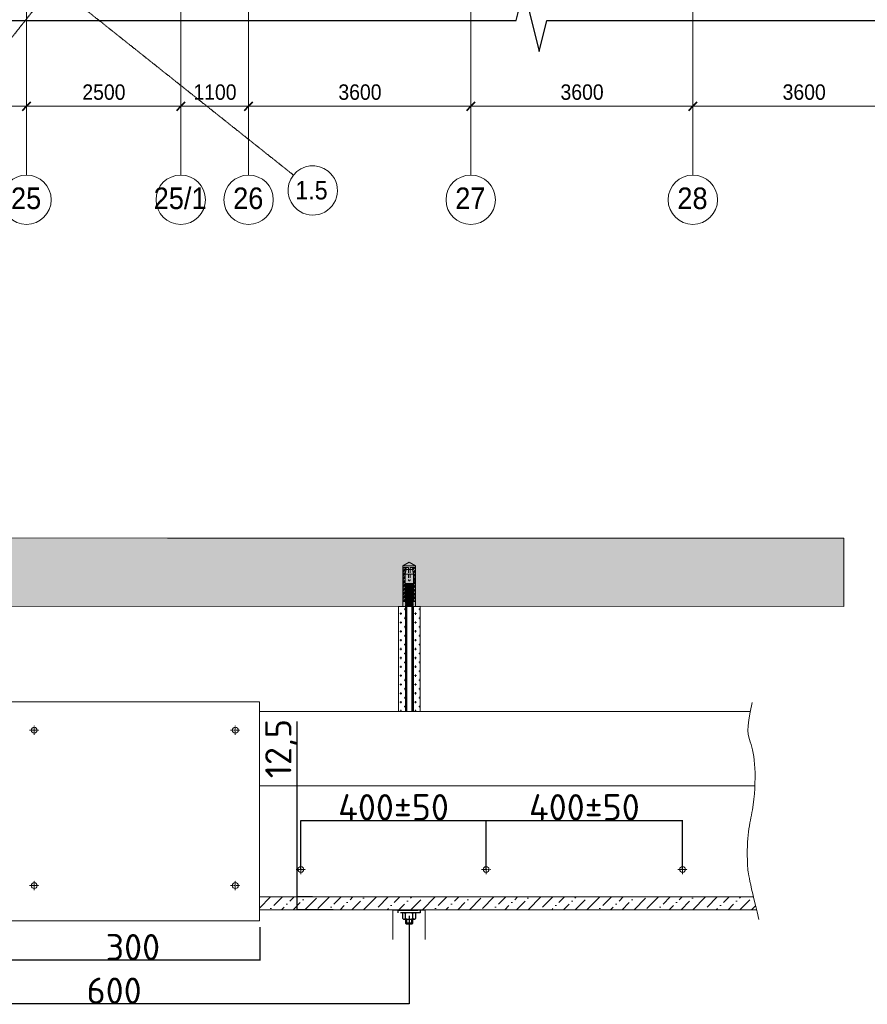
# Model space of a CAD drawing. Header units: millimetres. Extents: x 2030 to 93988, y -10431 to 40770.
# Tile 29 of 54: x 54694 to 68432, y -8240 to 7713. Entities that reach past the tile are written whole.
import ezdxf

# ---------------------------------------------------------------- set-up
doc = ezdxf.new("R2010")
doc.units = ezdxf.units.MM
for name, pattern in [('ADSK_Линия сетки', [25, 20, -2.5, 0, -2.5]), ('CENTER', [50.8, 31.75, -6.35, 6.35, -6.35]), ('HIDDEN2', [4.7625, 3.175, -1.5875]), ('Линия сетки', [25, 20, -2.5, 0, -2.5])]:
    doc.linetypes.add(name, pattern=pattern)
for name, color, linetype, lineweight in [('01_Техстронг Плита', 32, 'Continuous', 9), ('Оси', 7, 'Continuous', 9), ('Размеры', 7, 'Continuous', 9), ('Размеры-100', 7, 'Continuous', 9), ('Расходные материалы', 252, 'Continuous', 9)]:
    doc.layers.add(name, color=color, linetype=linetype, lineweight=lineweight)
for name, color, linetype, lineweight, true_color in [('Анкеры и саморезы', 7, 'Continuous', 9, 0x000000), ('Размеры и выноски', 7, 'Continuous', 9, 0x000000), ('Строительные конструкции', 7, 'Continuous', 9, 0x000000), ('Шпильки', 7, 'Continuous', 9, 0x000000)]:
    doc.layers.add(name, color=color, linetype=linetype, lineweight=lineweight, true_color=true_color)
doc.styles.add('Arial', font='arial.ttf', dxfattribs={"width": 0.9, "height": 250})
doc.styles.add('Arial_1', font='arial.ttf', dxfattribs={"width": 0.9, "height": 350})
doc.styles.add('Arial_2', font='arial.ttf', dxfattribs={"width": 0.9, "height": 300})
doc.styles.add('ISOCPEUR', font='isocpeur.ttf')
doc.dimstyles.new('ISO-25', dxfattribs={"dimtxt": 2.5, "dimasz": 2.5, "dimexe": 1.25, "dimexo": 0.625, "dimtad": 1, "dimtxsty": 'Standard', "dimcen": 2.5, "dimadec": 0, "dimazin": 0, "dimtfac": 1, "dimtmove": 0, "dimatfit": 3, "dimfxl": 1, "dimarcsym": 0})
doc.dimstyles.new('Основной_2_5_мм', dxfattribs={"dimscale": 304.8, "dimtxt": 255.06485, "dimasz": 0.463911, "dimexe": 0.492126, "dimexo": 0.492126, "dimgap": 0.098425, "dimtad": 1, "dimdec": 0, "dimdsep": 46, "dimtxsty": 'Arial', "dimblk1": 'OBLIQUE', "dimblk2": 'OBLIQUE', "dimsah": 1, "dimcen": 0.09, "dimdle": 0.492126, "dimazin": 2, "dimtfac": 1, "dimtdec": 4, "dimtix": 1, "dimtmove": 0, "dimatfit": 3, "dimfxl": 1, "dimtvp": 1, "dimtolj": 1, "dimtzin": 0, "dimlwd": 20, "dimlwe": 20, "dimarcsym": 2})

# ---------------------------------------------------------------- blocks, each defined once
blk = doc.blocks.new('Ось сетки - Круг_Ø8 мм-6577-МКСС_LB01_-7_650__Кабельные конструкции под К4')
at = {"layer": 'Оси', "lineweight": 20}
for start, end in [(360, 180), (180, 360)]:
    blk.add_arc((0, 0), 4, start, end, dxfattribs=at)
blk = doc.blocks.new('Ось сетки - Диаметр 8 мм-612790-МКСС_LB01_-7_650__Кабельные конструкции под К4')
at = {"layer": 'Оси', "lineweight": 20}
for start, end in [(360, 180), (180, 360)]:
    blk.add_arc((0, 0), 4, start, end, dxfattribs=at)
blk = doc.blocks.new('DIMBLOCK37-МКСС_LB01_-7_650__Кабельные конструкции под К4')
at = {"layer": 'Размеры-100', "lineweight": 20, "transparency": 16777216}
for p, q in [((51204, 6310), (51204, 6460)), ((54804, 6310), (54804, 6460)), ((51204, 6310), (54804, 6310)), ((51204, 6310), (51204, 6260)), ((54804, 6310), (54804, 6260))]:
    blk.add_line(p, q, dxfattribs=at)
at = {"layer": 'Размеры-100', "lineweight": 40, "transparency": 16777216}
for p, q in [((51204, 6310), (51133, 6239)), ((51204, 6310), (51275, 6381)), ((54804, 6310), (54733, 6239)), ((54804, 6310), (54875, 6381))]:
    blk.add_line(p, q, dxfattribs=at)
at = {"layer": 'Размеры-100', "color": 0, "lineweight": 20, "transparency": 16777216, "insert": (52659, 6665), "char_height": 250, "width": 828.76, "attachment_point": 1, "line_spacing_factor": 0.941778, "style": 'Arial'}
blk.add_mtext('3600', dxfattribs=at)
blk = doc.blocks.new('_Oblique')
at = {"color": 0, "linetype": 'ByBlock', "lineweight": -2}
blk.add_line((-0.5, -0.5), (0.5, 0.5), dxfattribs=at)
blk = doc.blocks.new('DIMBLOCK38-МКСС_LB01_-7_650__Кабельные конструкции под К4')
at = {"layer": 'Размеры-100', "lineweight": 20, "transparency": 16777216}
for p, q in [((54804, 6310), (54804, 6460)), ((57304, 6310), (57304, 6460)), ((54804, 6310), (57304, 6310)), ((54804, 6310), (54804, 6260)), ((57304, 6310), (57304, 6260))]:
    blk.add_line(p, q, dxfattribs=at)
at = {"layer": 'Размеры-100', "lineweight": 40, "transparency": 16777216}
for p, q in [((54804, 6310), (54733, 6239)), ((54804, 6310), (54875, 6381)), ((57304, 6310), (57233, 6239)), ((57304, 6310), (57375, 6381))]:
    blk.add_line(p, q, dxfattribs=at)
at = {"layer": 'Размеры-100', "color": 0, "lineweight": 20, "transparency": 16777216, "insert": (55709, 6665), "char_height": 250, "width": 828.76, "attachment_point": 1, "line_spacing_factor": 0.941778, "style": 'Arial'}
blk.add_mtext('2500', dxfattribs=at)
blk = doc.blocks.new('DIMBLOCK39-МКСС_LB01_-7_650__Кабельные конструкции под К4')
at = {"layer": 'Размеры-100', "lineweight": 20, "transparency": 16777216}
for p, q in [((57304, 6310), (57304, 6460)), ((58404, 6310), (58404, 6460)), ((57304, 6310), (58404, 6310)), ((57304, 6310), (57304, 6260)), ((58404, 6310), (58404, 6260))]:
    blk.add_line(p, q, dxfattribs=at)
at = {"layer": 'Размеры-100', "lineweight": 40, "transparency": 16777216}
for p, q in [((57304, 6310), (57233, 6239)), ((57304, 6310), (57375, 6381)), ((58404, 6310), (58333, 6239)), ((58404, 6310), (58475, 6381))]:
    blk.add_line(p, q, dxfattribs=at)
at = {"layer": 'Размеры-100', "color": 0, "lineweight": 20, "transparency": 16777216, "insert": (57509, 6665), "char_height": 250, "width": 828.76, "attachment_point": 1, "line_spacing_factor": 0.941778, "style": 'Arial'}
blk.add_mtext('1100', dxfattribs=at)
blk = doc.blocks.new('DIMBLOCK40-МКСС_LB01_-7_650__Кабельные конструкции под К4')
at = {"layer": 'Размеры-100', "lineweight": 20, "transparency": 16777216}
for p, q in [((58404, 6310), (58404, 6460)), ((62004, 6310), (62004, 6460)), ((58404, 6310), (62004, 6310)), ((58404, 6310), (58404, 6260)), ((62004, 6310), (62004, 6260))]:
    blk.add_line(p, q, dxfattribs=at)
at = {"layer": 'Размеры-100', "lineweight": 40, "transparency": 16777216}
for p, q in [((58404, 6310), (58333, 6239)), ((58404, 6310), (58475, 6381)), ((62004, 6310), (61933, 6239)), ((62004, 6310), (62075, 6381))]:
    blk.add_line(p, q, dxfattribs=at)
at = {"layer": 'Размеры-100', "color": 0, "lineweight": 20, "transparency": 16777216, "insert": (59859, 6665), "char_height": 250, "width": 828.76, "attachment_point": 1, "line_spacing_factor": 0.941778, "style": 'Arial'}
blk.add_mtext('3600', dxfattribs=at)
blk = doc.blocks.new('DIMBLOCK41-МКСС_LB01_-7_650__Кабельные конструкции под К4')
at = {"layer": 'Размеры-100', "lineweight": 20, "transparency": 16777216}
for p, q in [((62004, 6310), (62004, 6460)), ((65604, 6310), (65604, 6460)), ((62004, 6310), (65604, 6310)), ((62004, 6310), (62004, 6260)), ((65604, 6310), (65604, 6260))]:
    blk.add_line(p, q, dxfattribs=at)
at = {"layer": 'Размеры-100', "lineweight": 40, "transparency": 16777216}
for p, q in [((62004, 6310), (61933, 6239)), ((62004, 6310), (62075, 6381)), ((65604, 6310), (65533, 6239)), ((65604, 6310), (65675, 6381))]:
    blk.add_line(p, q, dxfattribs=at)
at = {"layer": 'Размеры-100', "color": 0, "lineweight": 20, "transparency": 16777216, "insert": (63459, 6665), "char_height": 250, "width": 828.76, "attachment_point": 1, "line_spacing_factor": 0.941778, "style": 'Arial'}
blk.add_mtext('3600', dxfattribs=at)
blk = doc.blocks.new('DIMBLOCK42-МКСС_LB01_-7_650__Кабельные конструкции под К4')
at = {"layer": 'Размеры-100', "lineweight": 20, "transparency": 16777216}
for p, q in [((65604, 6310), (65604, 6460)), ((69204, 6310), (69204, 6460)), ((65604, 6310), (69204, 6310)), ((65604, 6310), (65604, 6260)), ((69204, 6310), (69204, 6260))]:
    blk.add_line(p, q, dxfattribs=at)
at = {"layer": 'Размеры-100', "lineweight": 40, "transparency": 16777216}
for p, q in [((65604, 6310), (65533, 6239)), ((65604, 6310), (65675, 6381)), ((69204, 6310), (69133, 6239)), ((69204, 6310), (69275, 6381))]:
    blk.add_line(p, q, dxfattribs=at)
at = {"layer": 'Размеры-100', "color": 0, "lineweight": 20, "transparency": 16777216, "insert": (67059, 6665), "char_height": 250, "width": 828.76, "attachment_point": 1, "line_spacing_factor": 0.941778, "style": 'Arial'}
blk.add_mtext('3600', dxfattribs=at)
blk = doc.blocks.new('*U339')
at = {"color": 0, "linetype": 'ByBlock', "lineweight": -2, "ltscale": 0.5}
blk.add_lwpolyline([(-2.5, 0), (281.78, 0), (283.03, 5), (285.53, -5), (286.78, 0), (571.06, 0)], dxfattribs=at)
blk = doc.blocks.new('*D412')
at = {"layer": 'Defpoints', "color": 0, "transparency": 16777216}
for p in [(54470, -6886), (58585, -6991), (54470, -7527)]:
    blk.add_point(p, dxfattribs=at)
at = {"layer": 'Размеры и выноски', "color": 0, "lineweight": -2, "transparency": 16777216}
for p, q in [((54470, -6886), (54470, -7528)), ((58585, -6992), (58585, -7528)), ((58585, -7527), (54470, -7527))]:
    blk.add_line(p, q, dxfattribs=at)
at = {"layer": 'Размеры и выноски', "color": 0, "lineweight": -2, "transparency": 16777216, "xscale": 2.5, "yscale": 2.5, "zscale": 2.5, "rotation": 180}
blk.add_blockref('_Oblique', (54470, -7527), dxfattribs=at)
at = {"layer": 'Размеры и выноски', "color": 0, "lineweight": -2, "transparency": 16777216, "xscale": 2.5, "yscale": 2.5, "zscale": 2.5}
blk.add_blockref('_Oblique', (58585, -7527), dxfattribs=at)
at = {"layer": 'Размеры и выноски', "color": 0, "transparency": 16777216, "insert": (56528, -7314), "char_height": 250, "attachment_point": 5, "style": 'ISOCPEUR'}
blk.add_mtext('{\\H1.70293x;300}', dxfattribs=at)
blk = doc.blocks.new('*D407')
at = {"layer": 'Defpoints', "color": 0, "transparency": 16777216}
for p in [(59191, -6501), (59438, -6501), (59775, -6707)]:
    blk.add_point(p, dxfattribs=at)
at = {"layer": 'Размеры и выноски', "color": 0, "lineweight": -2, "transparency": 16777216}
for p, q in [((59191, -6501), (59191, -3660)), ((59438, -6501), (59189, -6501)), ((59191, -6707), (59191, -6501)), ((59775, -6707), (59189, -6707)), ((59191, -6707), (59191, -6710))]:
    blk.add_line(p, q, dxfattribs=at)
at = {"layer": 'Размеры и выноски', "color": 0, "lineweight": -2, "transparency": 16777216, "xscale": 2.5, "yscale": 2.5, "zscale": 2.5}
for p, rotation in [((59191, -6501), 270), ((59191, -6707), 90)]:
    blk.add_blockref('_Oblique', p, dxfattribs=dict(at, rotation=rotation))
at = {"layer": 'Размеры и выноски', "color": 0, "transparency": 16777216, "insert": (58935, -4097), "char_height": 250, "attachment_point": 5, "rotation": 90, "style": 'ISOCPEUR'}
blk.add_mtext('{\\H1.70293x;12,5}', dxfattribs=at)
blk = doc.blocks.new('*D408')
at = {"layer": 'Defpoints', "color": 0, "transparency": 16777216}
for p in [(62254, -5261), (62254, -6055), (59251, -6063)]:
    blk.add_point(p, dxfattribs=at)
at = {"layer": 'Размеры и выноски', "color": 0, "lineweight": -2, "transparency": 16777216}
for p, q in [((59251, -6062), (59251, -5259)), ((59251, -5261), (62254, -5261)), ((62254, -6054), (62254, -5259))]:
    blk.add_line(p, q, dxfattribs=at)
at = {"layer": 'Размеры и выноски', "color": 0, "lineweight": -2, "transparency": 16777216, "xscale": 2.5, "yscale": 2.5, "zscale": 2.5, "rotation": 180}
blk.add_blockref('_Oblique', (59251, -5261), dxfattribs=at)
at = {"layer": 'Размеры и выноски', "color": 0, "lineweight": -2, "transparency": 16777216, "xscale": 2.5, "yscale": 2.5, "zscale": 2.5}
blk.add_blockref('_Oblique', (62254, -5261), dxfattribs=at)
at = {"layer": 'Размеры и выноски', "color": 0, "transparency": 16777216, "insert": (60753, -5047), "char_height": 250, "width": 288, "attachment_point": 5, "style": 'ISOCPEUR'}
blk.add_mtext('{\\H1.70293x;400\\A1;±50}', dxfattribs=at)
blk = doc.blocks.new('*D409')
at = {"layer": 'Defpoints', "color": 0, "transparency": 16777216}
for p in [(65437, -5260), (62254, -6055), (65437, -6055)]:
    blk.add_point(p, dxfattribs=at)
at = {"layer": 'Размеры и выноски', "color": 0, "lineweight": -2, "transparency": 16777216}
for p, q in [((62254, -6054), (62254, -5259)), ((62254, -5260), (65437, -5260)), ((65437, -6054), (65437, -5259))]:
    blk.add_line(p, q, dxfattribs=at)
at = {"layer": 'Размеры и выноски', "color": 0, "lineweight": -2, "transparency": 16777216, "xscale": 2.5, "yscale": 2.5, "zscale": 2.5, "rotation": 180}
blk.add_blockref('_Oblique', (62254, -5260), dxfattribs=at)
at = {"layer": 'Размеры и выноски', "color": 0, "lineweight": -2, "transparency": 16777216, "xscale": 2.5, "yscale": 2.5, "zscale": 2.5}
blk.add_blockref('_Oblique', (65437, -5260), dxfattribs=at)
at = {"layer": 'Размеры и выноски', "color": 0, "transparency": 16777216, "insert": (63846, -5047), "char_height": 250, "attachment_point": 5, "style": 'ISOCPEUR'}
blk.add_mtext('{\\H1.70293x;400\\A1;±50}', dxfattribs=at)
blk = doc.blocks.new('*U380')
at = {"layer": 'Анкеры и саморезы', "lineweight": 5, "true_color": 0x939598}
h = blk.add_hatch(dxfattribs=at)
h.set_pattern_fill('STEEL', color=252, scale=0.8)
h.set_pattern_definition([(45, (-16380.2264, 15704.676), (-1.79605122, 1.79605122), []), (45, (-16380.2264, 15705.946), (-1.79605122, 1.79605122), [])])
h.paths.add_polyline_path([(-4, 30.57), (-2.91, 36.7), (-5.84, 36.7), (-5.84, 4.7), (-4, 4.7)])
h.paths.add_polyline_path([(5.84, 36.7), (2.91, 36.7), (4, 30.57), (4, 4.7), (5.84, 4.7)])
at = {"layer": 'Анкеры и саморезы', "color": 252, "lineweight": 5, "true_color": 0x939598}
for p, q in [((6, 38.3), (-6, 38.3)), ((-5.84, 36.7), (-5.84, 4.7)), ((-0.8, 36.7), (-5.84, 36.7)), ((-4, 30.57), (-4, 4.7)), ((-3.86, 30.57), (3.86, 30.57)), ((-3.08, 35.02), (3.08, 35.02)), ((-0.8, 36.7), (-0.8, 35.02)), ((5.84, 36.7), (0.8, 36.7)), ((0.8, 36.7), (0.8, 35.02)), ((4, 30.57), (4, 4.7)), ((5.84, 36.7), (5.84, 4.7)), ((-4, 24.3), (-5.84, 24.3)), ((-4, 19.24), (-3.61, 19.47)), ((-4, 19.24), (-3.35, 18.87)), ((3.86, 21.54), (-3.86, 21.54)), ((-3.35, 18.42), (-3.35, 18.87)), ((3.35, 19.02), (3.35, 19.47)), ((4, 18.64), (3.35, 19.02)), ((4, 24.3), (5.84, 24.3)), ((-4, 18.04), (-3.35, 18.42)), ((-4, 18.04), (-3.35, 17.67)), ((-4, 16.84), (-3.35, 17.22)), ((-4, 16.84), (-3.35, 16.47)), ((-4, 15.64), (-3.35, 16.02)), ((-4, 15.64), (-3.35, 15.27)), ((-4, 14.44), (-3.35, 14.82)), ((-4, 14.44), (-3.35, 14.07)), ((-4, 13.24), (-3.35, 13.62)), ((-4, 13.24), (-3.35, 12.87)), ((-4, 12.04), (-3.35, 12.42)), ((-4, 12.04), (-3.35, 11.67)), ((-4, 10.84), (-3.35, 11.22)), ((-4, 10.84), (-3.35, 10.47)), ((-4, 9.64), (-3.35, 10.02)), ((-4, 9.64), (-3.35, 9.27)), ((-3.35, 17.22), (-3.35, 17.67)), ((-3.35, 16.02), (-3.35, 16.47)), ((-3.35, 14.82), (-3.35, 15.27)), ((-3.35, 13.62), (-3.35, 14.07)), ((-3.35, 12.42), (-3.35, 12.87)), ((-3.35, 11.22), (-3.35, 11.67)), ((-3.35, 10.02), (-3.35, 10.47)), ((4, 18.64), (3.35, 18.27)), ((3.35, 17.82), (3.35, 18.27)), ((4, 17.44), (3.35, 17.82)), ((4, 17.44), (3.35, 17.07)), ((3.35, 16.62), (3.35, 17.07)), ((4, 16.24), (3.35, 16.62)), ((4, 16.24), (3.35, 15.87)), ((3.35, 15.42), (3.35, 15.87)), ((4, 15.04), (3.35, 15.42)), ((4, 15.04), (3.35, 14.67)), ((3.35, 14.22), (3.35, 14.67)), ((4, 13.84), (3.35, 14.22)), ((4, 13.84), (3.35, 13.47)), ((3.35, 13.02), (3.35, 13.47)), ((4, 12.64), (3.35, 13.02)), ((4, 12.64), (3.35, 12.27)), ((3.35, 11.82), (3.35, 12.27)), ((4, 11.44), (3.35, 11.82)), ((4, 11.44), (3.35, 11.07)), ((3.35, 10.62), (3.35, 11.07)), ((4, 10.24), (3.35, 10.62)), ((4, 10.24), (3.35, 9.87)), ((3.35, 9.42), (3.35, 9.87)), ((4, 9.04), (3.35, 9.42)), ((-3.76, 4.7), (-6, 4.7)), ((-4, 8.44), (-3.35, 8.82)), ((-4, 8.44), (-3.35, 8.07)), ((-4, 7.24), (-3.35, 7.62)), ((-4, 7.24), (-3.35, 6.87)), ((-4, 6.04), (-3.35, 6.42)), ((-4, 6.04), (-3.35, 5.67)), ((-4, 4.84), (-3.35, 5.22)), ((-4, 4.84), (-3.35, 4.47)), ((-4, 3.64), (-3.35, 4.02)), ((-4, 3.64), (-3.35, 3.27)), ((-4, 2.44), (-3.35, 2.82)), ((-4, 2.44), (-3.35, 2.07)), ((-4, 1.24), (-3.35, 1.62)), ((-4, 1.24), (-3.35, 0.87)), ((-4, 0.04), (-3.35, 0.42)), ((-4, 0.04), (-3.93, 0)), ((-3.35, 8.82), (-3.35, 9.27)), ((-3.35, 7.62), (-3.35, 8.07)), ((-3.35, 6.42), (-3.35, 6.87)), ((-3.35, 5.22), (-3.35, 5.67)), ((-3.35, 4.02), (-3.35, 4.47)), ((-3.35, 2.82), (-3.35, 3.27)), ((-3.35, 1.62), (-3.35, 2.07)), ((-3.35, 0.42), (-3.35, 0.87)), ((4, 9.04), (3.35, 8.67)), ((3.35, 8.22), (3.35, 8.67)), ((4, 7.84), (3.35, 8.22)), ((4, 7.84), (3.35, 7.47)), ((3.35, 7.02), (3.35, 7.47)), ((4, 6.64), (3.35, 7.02)), ((4, 6.64), (3.35, 6.27)), ((3.35, 5.82), (3.35, 6.27)), ((4, 5.44), (3.35, 5.82)), ((4, 5.44), (3.35, 5.07)), ((3.35, 4.62), (3.35, 5.07)), ((6, 4.7), (3.35, 4.7)), ((4, 4.24), (3.35, 4.62)), ((4, 4.24), (3.35, 3.87)), ((3.35, 3.42), (3.35, 3.87)), ((4, 3.04), (3.35, 3.42)), ((4, 3.04), (3.35, 2.67)), ((3.35, 2.22), (3.35, 2.67)), ((4, 1.84), (3.35, 2.22)), ((4, 1.84), (3.35, 1.47)), ((3.35, 1.02), (3.35, 1.47)), ((4, 0.64), (3.35, 1.02)), ((4, 0.64), (3.35, 0.27)), ((3.35, 0), (3.35, 0.27))]:
    blk.add_line(p, q, dxfattribs=at)
at = {"layer": 'Анкеры и саморезы', "color": 252, "lineweight": 5, "true_color": 0x939598, "extrusion": (1.22461e-16, 5.99869e-32, -1)}
for p, q in [((-4, 30.57), (-2.91, 36.7)), ((-3.86, 30.57), (-3.08, 35.02)), ((-3.86, 21.54), (-3.86, 30.57)), ((2.91, 36.7), (4, 30.57)), ((3.08, 35.02), (3.86, 30.57)), ((3.86, 30.57), (3.86, 21.54)), ((-2.61, 20.7), (-3.86, 21.54)), ((2.61, 20.31), (-2.61, 20.31)), ((3.86, 21.54), (2.61, 20.7))]:
    blk.add_line(p, q, dxfattribs=at)
at = {"layer": 'Анкеры и саморезы', "color": 252, "linetype": 'HIDDEN2', "lineweight": 5, "true_color": 0x939598}
for p, q in [((-0.8, 35.02), (-0.8, 25.1)), ((0.8, 35.02), (0.8, 25.1))]:
    blk.add_line(p, q, dxfattribs=at)
at = {"layer": 'Анкеры и саморезы', "color": 252, "lineweight": 5, "true_color": 0x939598, "extrusion": (1.22461e-16, -5.99869e-32, -1)}
for p, q in [((3.35, 19.47), (-3.61, 19.47)), ((-2.61, 20.31), (-3.35, 19.47)), ((2.61, 20.7), (-2.61, 20.7)), ((3.35, 19.47), (2.61, 20.31))]:
    blk.add_line(p, q, dxfattribs=at)
at = {"layer": 'Анкеры и саморезы', "color": 252, "lineweight": 5, "true_color": 0x939598, "extrusion": (-1.22461e-16, 4.49903e-32, -1)}
for p, q in [((3.35, 19.47), (-3.35, 18.87)), ((3.35, 19.47), (-3.35, 18.87)), ((3.35, 19.02), (-3.35, 18.42)), ((4, 18.64), (-4, 18.04)), ((4, 17.44), (-4, 16.84)), ((4, 16.24), (-4, 15.64)), ((4, 15.04), (-4, 14.44)), ((4, 13.84), (-4, 13.24)), ((4, 12.64), (-4, 12.04)), ((4, 11.44), (-4, 10.84)), ((4, 10.24), (-4, 9.64)), ((3.35, 18.27), (-3.35, 17.67)), ((3.35, 17.82), (-3.35, 17.22)), ((3.35, 17.07), (-3.35, 16.47)), ((3.35, 16.62), (-3.35, 16.02)), ((3.35, 15.87), (-3.35, 15.27)), ((3.35, 15.42), (-3.35, 14.82)), ((3.35, 14.67), (-3.35, 14.07)), ((3.35, 14.22), (-3.35, 13.62)), ((3.35, 13.47), (-3.35, 12.87)), ((3.35, 13.02), (-3.35, 12.42)), ((3.35, 12.27), (-3.35, 11.67)), ((3.35, 11.82), (-3.35, 11.22)), ((3.35, 11.07), (-3.35, 10.47)), ((3.35, 11.07), (-3.35, 10.47)), ((3.35, 10.62), (-3.35, 10.02)), ((3.35, 9.87), (-3.35, 9.27)), ((3.35, 9.87), (-3.35, 9.27)), ((3.35, 9.42), (-3.35, 8.82)), ((4, 9.04), (-4, 8.44)), ((4, 7.84), (-4, 7.24)), ((4, 6.64), (-4, 6.04)), ((4, 5.44), (-4, 4.84)), ((4, 4.24), (-4, 3.64)), ((4, 3.04), (-4, 2.44)), ((4, 1.84), (-4, 1.24)), ((4, 0.64), (-4, 0.04)), ((3.35, 8.67), (-3.35, 8.07)), ((3.35, 8.22), (-3.35, 7.62)), ((3.35, 7.47), (-3.35, 6.87)), ((3.35, 7.02), (-3.35, 6.42)), ((3.35, 6.27), (-3.35, 5.67)), ((3.35, 5.82), (-3.35, 5.22)), ((3.35, 5.07), (-3.35, 4.47)), ((3.35, 4.62), (-3.35, 4.02)), ((3.35, 3.87), (-3.35, 3.27)), ((3.35, 3.42), (-3.35, 2.82)), ((3.35, 2.67), (-3.35, 2.07)), ((3.35, 2.22), (-3.35, 1.62)), ((3.35, 1.47), (-3.35, 0.87)), ((3.35, 1.47), (-3.35, 0.87)), ((3.35, 1.02), (-3.35, 0.42)), ((3.35, 0.27), (0.36, 0)), ((3.35, 0.27), (0.36, 0))]:
    blk.add_line(p, q, dxfattribs=at)
at = {"layer": 'Анкеры и саморезы', "color": 252, "lineweight": 5, "ltscale": 5, "true_color": 0x939598}
blk.add_line((6, 0), (-6, 0), dxfattribs=at)
at = {"layer": 'Анкеры и саморезы', "color": 252, "lineweight": 5, "true_color": 0x939598}
blk.add_lwpolyline([(-6, 0), (-6, 38.3), (0, 41.77), (6, 38.3), (6, 0)], dxfattribs=at)
at = {"layer": 'Анкеры и саморезы', "color": 252, "linetype": 'HIDDEN2', "lineweight": 5, "true_color": 0x939598}
blk.add_arc((0, 25.1), 0.8, 180, 0, dxfattribs=at)
blk = doc.blocks.new('*D411')
at = {"layer": 'Defpoints', "color": 0, "transparency": 16777216}
for p in [(51443, -6854), (61006, -6807), (51443, -8233)]:
    blk.add_point(p, dxfattribs=at)
at = {"layer": 'Размеры и выноски', "color": 0, "lineweight": -2, "transparency": 16777216}
for p, q in [((51443, -6854), (51443, -8234)), ((61006, -6808), (61006, -8234)), ((61006, -8233), (51443, -8233))]:
    blk.add_line(p, q, dxfattribs=at)
at = {"layer": 'Размеры и выноски', "color": 0, "lineweight": -2, "transparency": 16777216, "xscale": 2.5, "yscale": 2.5, "zscale": 2.5, "rotation": 180}
blk.add_blockref('_Oblique', (51443, -8233), dxfattribs=at)
at = {"layer": 'Размеры и выноски', "color": 0, "lineweight": -2, "transparency": 16777216, "xscale": 2.5, "yscale": 2.5, "zscale": 2.5}
blk.add_blockref('_Oblique', (61006, -8233), dxfattribs=at)
at = {"layer": 'Размеры и выноски', "color": 0, "transparency": 16777216, "insert": (56225, -8019), "char_height": 250, "attachment_point": 5, "style": 'ISOCPEUR'}
blk.add_mtext('{\\H1.70293x;600}', dxfattribs=at)

msp = doc.modelspace()

# ---------------------------------------------------------------- hatches: boundary and pattern name
at = {"layer": '01_Техстронг Плита', "ltscale": 4}
h = msp.add_hatch(dxfattribs=at)
h.set_pattern_fill('ANSI36', color=32, scale=42.429359, angle=-180, style=0)
h.set_pattern_definition([(225, (-70070.85, -93990.89), (-71.44247, -261.95573), [336.78304, -67.3566, 0, -67.3566])])
edge = h.paths.add_edge_path()
edge.add_line((54470.367, -6500.754), (49008.329, -6500.754))
edge.add_spline(control_points=[(49008.329, -6500.754), (49011.116, -6512.548), (49013.988, -6524.646), (49016.947, -6537.056)], knot_values=[4.13882252, 4.13882252, 4.13882252, 4.13882252, 4.143279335, 4.143279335, 4.143279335, 4.143279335], degree=3, periodic=0)
edge.add_spline(control_points=[(49016.947, -6537.056), (49029.151, -6588.248), (49042.836, -6644.764), (49058.188, -6707.273)], knot_values=[4.143279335, 4.143279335, 4.143279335, 4.143279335, 4.161663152, 4.161663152, 4.161663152, 4.161663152], degree=3, periodic=0)
edge.add_line((49058.188, -6707.273), (54470.367, -6707.273))
edge.add_line((54470.367, -6707.273), (54470.367, -6500.754))
edge = h.paths.add_edge_path()
edge.add_spline(control_points=[(66636.206, -6707.273), (66617.144, -6629.611), (66600.653, -6561.199), (66586.375, -6500.754)], knot_values=[4.138412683, 4.138412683, 4.138412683, 4.138412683, 4.161159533, 4.161159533, 4.161159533, 4.161159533], degree=3, periodic=0)
edge.add_line((66586.375, -6500.754), (58582.007, -6500.754))
edge.add_line((58582.007, -6500.754), (58582.007, -6707.273))
edge.add_line((58582.007, -6707.273), (66636.206, -6707.273))
at = {"layer": 'Строительные конструкции'}
h = msp.add_hatch(dxfattribs=at)
h.set_pattern_fill('AR-CONC', color=256, scale=4.774714)
h.set_pattern_definition([(50, (-1049490, 190119.35), (869.8798, -76.1046), [90.9583, -1000.5414]), (355, (-1049490, 190119.35), (-168.2773, 912.2419), [72.76665, -800.4359]), (100.451445, (-1049417.5, 190113), (701.6025, 836.1373), [77.3027, -850.3301]), (46.1842, (-1049490, 190361.9), (1294.325, -200.7401), [136.4375, -1500.8121]), (96.63556, (-1049382.1, 190345.2), (1133.537, 1181.3891), [115.954, -1275.4963]), (351.18415, (-1049490, 190361.9), (1133.537, 1181.3891), [109.1498, -1200.6484]), (21, (-1049368.7, 190301.3), (723.91543, -488.28712), [90.9583, -1000.5414]), (326, (-1049368.7, 190301.3), (295.08704, 879.44495), [72.76665, -800.43314]), (71.451445, (-1049308.4, 190260.6), (1019.0025, 391.15783), [77.3027, -850.3286]), (37.5, (-1049490, 190119.35), (14.7472, 403.72617), [0, -790.73092, 0, -812.56091, 0, -803.46508]), (7.5, (-1049490, 190119.35), (319.04481, 478.33364), [0, -463.281, 0, -772.53926, 0, -306.22631]), (327.5, (-1049760.43, 190119.35), (647.40638, -27.35312), [0, -303.19437, 0, -945.96644, 0, -1255.2247]), (317.5, (-1049881.7, 190119.35), (707.27455, 121.40424), [0, -394.15268, 0, -628.21874, 0, -891.39145])])
h.paths.add_polyline_path([(46186.729, -680.653), (46186.729, -1790.176), (68052.086, -1794.914), (68052.086, -685.392), (57090.316, -685.392)])
at = {"layer": 'Шпильки'}
h = msp.add_hatch(dxfattribs=at)
h.set_pattern_fill('CROSS', color=102, scale=11.300158)
h.set_pattern_definition([(0, (-495901.904, -280538.65), (71.756001, 71.756001), [35.878, -107.634002]), (90, (-495883.965, -280556.59), (-71.756001, 71.756001), [35.878, -107.634002])])
h.paths.add_polyline_path([(60831.473, -3495.947), (60947.712, -3495.947), (60947.712, -1793.35), (60831.473, -1793.35)])
h = msp.add_hatch(dxfattribs=at)
h.set_pattern_fill('CROSS', color=102, scale=11.300158)
h.set_pattern_definition([(0, (-495664.41, -280538.23), (71.756001, 71.756001), [35.878, -107.634002]), (90, (-495646.47, -280556.17), (-71.756001, 71.756001), [35.878, -107.634002])])
h.paths.add_polyline_path([(61068.97, -3495.947), (61185.209, -3495.947), (61185.281, -1793.448), (61069.042, -1793.448)])

# ---------------------------------------------------------------- linework, layer by layer
at = {"ltscale": 100}
msp.add_line((61069.042, -1793.002), (60948.242, -1793.002), dxfattribs=at)
at = {"ltscale": 40}
for p, q in [((60948.242, -1793.002), (60948.242, -3495.947)), ((60963.342, -1793.002), (60963.342, -3495.947)), ((61053.942, -3495.947), (61053.942, -1793.002)), ((61069.042, -1793.002), (61069.042, -3495.947))]:
    msp.add_line(p, q, dxfattribs=at)
at = {"linetype": 'HIDDEN2', "ltscale": 100}
for p, q in [((60929.855, -6755.921), (60947.756, -6768.81)), ((60929.855, -6858.601), (60947.756, -6845.712)), ((60965.657, -6755.921), (60947.756, -6768.81)), ((60947.756, -6845.712), (60947.756, -6768.81)), ((60965.657, -6858.601), (60947.756, -6845.712)), ((61046.094, -6755.921), (61063.995, -6768.81)), ((61046.094, -6858.601), (61063.995, -6845.712)), ((61081.896, -6755.921), (61063.995, -6768.81)), ((61063.995, -6845.712), (61063.995, -6768.81)), ((61081.896, -6858.601), (61063.995, -6845.712))]:
    msp.add_line(p, q, dxfattribs=at)
at = {"linetype": 'HIDDEN2', "ltscale": 40}
for p, q in [((60945.476, -6858.601), (60945.476, -6924.034)), ((60960.576, -6858.601), (60960.576, -6939.134)), ((61051.175, -6939.134), (61051.175, -6858.601)), ((61066.275, -6924.034), (61066.275, -6858.601)), ((61066.275, -6924.034), (60945.476, -6924.034)), ((60945.476, -6924.034), (60960.576, -6939.134)), ((61051.175, -6939.134), (60960.576, -6939.134)), ((61066.275, -6924.034), (61051.175, -6939.134))]:
    msp.add_line(p, q, dxfattribs=at)
at = {"color": 7, "lineweight": 50, "const_width": 15.916}
for points in [[(60743.823, -6715.655), (61265.455, -6715.655), (61265.455, -7193.126)], [(60743.823, -6715.655), (60743.823, -7193.126)]]:
    msp.add_lwpolyline(points, dxfattribs=at)
at = {"linetype": 'HIDDEN2', "ltscale": 100}
for points in [[(61182.515, -6755.921), (60829.237, -6755.921), (60829.237, -6715.655), (61182.515, -6715.655)], [(60916.567, -6755.921), (60898.666, -6768.81), (60898.666, -6845.712), (60916.567, -6858.601), (61095.184, -6858.601), (61113.085, -6845.712), (61113.085, -6768.81), (61095.184, -6755.921)]]:
    msp.add_lwpolyline(points, close=True, dxfattribs=at)
at = {"layer": '01_Техстронг Плита', "color": 5, "ltscale": 4}
msp.add_lwpolyline([(58582.007, -6885.724), (54470.367, -6885.724), (54470.367, -3338.992), (58582.007, -3338.992)], close=True, dxfattribs=at)
at = {"layer": '01_Техстронг Плита', "color": 32, "ltscale": 4}
for points in [[(58582.007, -3493.676), (66532.996, -3493.676)], [(58582.007, -4702.635), (66609.384, -4702.376)], [(66586.375, -6500.754), (58582.007, -6500.754)], [(66636.206, -6707.273), (58582.007, -6707.273)], [(58582.007, -6707.273), (66636.206, -6707.273)]]:
    msp.add_lwpolyline(points, dxfattribs=at)
msp.add_open_spline([(66564.083, -3348.196), (66458.248, -3810.328), (66539.118, -3961.332), (66631.797, -4352.741), (66594.647, -5123.799), (66456.711, -5540.973), (66502.233, -6172.154), (66674.774, -6862.958)], degree=3, knots=[0, 0, 0, 0, 1, 2, 3, 4, 4.175284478, 4.175284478, 4.175284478, 4.175284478], dxfattribs=at)
at = {"layer": 'Оси', "linetype": 'Линия сетки'}
for p, q in [((54804.054, 5195.282), (54804.054, 40769.908)), ((57304.054, 5195.282), (57304.054, 40769.908)), ((58404.054, 5195.282), (58404.054, 40769.908)), ((62004.054, 5195.282), (62004.054, 40769.908)), ((65604.054, 5195.282), (65604.054, 40769.908))]:
    msp.add_line(p, q, dxfattribs=at)
at = {"layer": 'Оси', "linetype": 'ADSK_Линия сетки'}
for p, q in [((40917.545, 19682.847), (59130.911, 5195.282)), ((56010.924, 9241.546), (52792.38, 5195.282))]:
    msp.add_line(p, q, dxfattribs=at)
at = {"layer": 'Расходные материалы', "color": 253, "linetype": 'CENTER'}
for p, q in [((54852.688, -3798.937), (55005.958, -3798.937)), ((54852.688, -3798.937), (55005.958, -3798.937)), ((54929.323, -3875.572), (54929.323, -3722.302)), ((54929.323, -3875.572), (54929.323, -3722.302)), ((58111.19, -3798.937), (58264.46, -3798.937)), ((58111.19, -3798.937), (58264.46, -3798.937)), ((58187.825, -3875.572), (58187.825, -3722.302)), ((58187.825, -3875.572), (58187.825, -3722.302)), ((59174.435, -6055.045), (59327.705, -6055.045)), ((59174.435, -6055.045), (59327.705, -6055.045)), ((59251.07, -6131.68), (59251.07, -5978.41)), ((59251.07, -6131.68), (59251.07, -5978.41)), ((62177.332, -6055.045), (62330.602, -6055.045)), ((62177.332, -6055.045), (62330.602, -6055.045)), ((62253.967, -6131.68), (62253.967, -5978.41)), ((62253.967, -6131.68), (62253.967, -5978.41)), ((65360.475, -6055.045), (65513.745, -6055.045)), ((65360.475, -6055.045), (65513.745, -6055.045)), ((65437.11, -6131.68), (65437.11, -5978.41)), ((65437.11, -6131.68), (65437.11, -5978.41)), ((54852.688, -6315.964), (55005.958, -6315.964)), ((54852.688, -6315.964), (55005.958, -6315.964)), ((54929.323, -6392.599), (54929.323, -6239.33)), ((54929.323, -6392.599), (54929.323, -6239.33)), ((58111.19, -6315.964), (58264.46, -6315.964)), ((58111.19, -6315.964), (58264.46, -6315.964)), ((58187.825, -6392.599), (58187.825, -6239.33)), ((58187.825, -6392.599), (58187.825, -6239.33))]:
    msp.add_line(p, q, dxfattribs=at)
at = {"layer": 'Расходные материалы', "color": 253, "linetype": 'Continuous'}
for centre in [(54929.323, -3798.937), (54929.323, -3798.937), (58187.825, -3798.937), (58187.825, -3798.937), (59251.07, -6055.045), (59251.07, -6055.045), (62253.967, -6055.045), (62253.967, -6055.045), (65437.11, -6055.045), (65437.11, -6055.045), (54929.323, -6315.964), (54929.323, -6315.964), (58187.825, -6315.964), (58187.825, -6315.964)]:
    msp.add_circle(centre, 48.252, dxfattribs=at)
at = {"layer": 'Строительные конструкции'}
msp.add_lwpolyline([(57090.316, -685.392), (46186.729, -680.653), (46186.729, -1790.176), (68052.086, -1794.914), (68052.086, -685.392)], close=True, dxfattribs=at)
at = {"layer": 'Шпильки', "color": 102, "ltscale": 4}
for points in [[(60831.473, -1793.35), (60947.712, -1793.35), (60947.712, -3495.947), (60831.473, -3495.947)], [(61069.042, -1793.448), (61185.281, -1793.448), (61185.209, -3495.947), (61068.97, -3495.947)]]:
    msp.add_lwpolyline(points, close=True, dxfattribs=at)

# ---------------------------------------------------------------- block references
at = {"xscale": 100, "yscale": 100, "zscale": 100}
msp.add_blockref('*U339', (34561.564, 7699.621), dxfattribs=at)
at = {"layer": 'Анкеры и саморезы', "xscale": 17.11317489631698, "yscale": 17.11317489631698, "zscale": 17.11317489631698}
msp.add_blockref('*U380', (61008.462, -1793.002), dxfattribs=at)
at = {"layer": 'Оси', "lineweight": 20, "xscale": 99.99999999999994, "yscale": 99.99999999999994, "zscale": 99.99999999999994, "rotation": 231.4999999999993}
msp.add_blockref('Ось сетки - Диаметр 8 мм-612790-МКСС_LB01_-7_650__Кабельные конструкции под К4', (59443.954, 4946.276), dxfattribs=at)
at = {"layer": 'Оси', "lineweight": 20, "xscale": 99.99999999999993, "yscale": 99.99999999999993, "zscale": 99.99999999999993}
for p in [(54804.054, 4795.282), (57304.054, 4795.282), (58404.054, 4795.282), (62004.054, 4795.282), (65604.054, 4795.282)]:
    msp.add_blockref('Ось сетки - Круг_Ø8 мм-6577-МКСС_LB01_-7_650__Кабельные конструкции под К4', p, dxfattribs=at)

# ---------------------------------------------------------------- texts
at = {"layer": 'Оси', "attachment_point": 1}
for s, insert, char_height, width, style in [('25', (54553.473, 4994.232), 350, 606.07575, 'Arial_1'), ('25/1', (56865.823, 4994.232), 350, 1060.63256, 'Arial_1'), ('26', (58153.473, 4994.232), 350, 606.07575, 'Arial_1'), ('1.5', (59160.662, 5100.66), 300, 649.36687, 'Arial_2'), ('27', (61753.473, 4994.232), 350, 606.07575, 'Arial_1'), ('28', (65353.473, 4994.232), 350, 606.07575, 'Arial_1')]:
    msp.add_mtext(s, dxfattribs=dict(at, insert=insert, char_height=char_height, width=width, style=style))

# ---------------------------------------------------------------- dimensions: what is measured, and where the dimension line sits
at = {"layer": 'Размеры', "lineweight": 20}
for base, p1, p2, override, picture, middle in [((54804.054, 6309.995), (51204.054, 6409.98), (54804.054, 6409.98), {"dimpost": '<>', "dimfxl": 3600}, 'DIMBLOCK37-МКСС_LB01_-7_650__Кабельные конструкции под К4', (53004.054, 6467.724)), ((57304.054, 6309.995), (54804.054, 6409.98), (57304.054, 6409.98), {"dimpost": '<>', "dimfxl": 2500}, 'DIMBLOCK38-МКСС_LB01_-7_650__Кабельные конструкции под К4', (56054.054, 6467.639)), ((58404.054, 6309.995), (57304.054, 6409.98), (58404.054, 6409.98), {"dimpost": '<>', "dimfxl": 1100}, 'DIMBLOCK39-МКСС_LB01_-7_650__Кабельные конструкции под К4', (57854.054, 6467.639)), ((62004.054, 6309.995), (58404.054, 6409.98), (62004.054, 6409.98), {"dimpost": '<>', "dimfxl": 3600}, 'DIMBLOCK40-МКСС_LB01_-7_650__Кабельные конструкции под К4', (60204.054, 6467.724)), ((65604.054, 6309.995), (62004.054, 6409.98), (65604.054, 6409.98), {"dimpost": '<>', "dimfxl": 3600}, 'DIMBLOCK41-МКСС_LB01_-7_650__Кабельные конструкции под К4', (63804.054, 6467.724)), ((69204.054, 6309.995), (65604.054, 6409.98), (69204.054, 6409.98), {"dimpost": '<>', "dimfxl": 3600}, 'DIMBLOCK42-МКСС_LB01_-7_650__Кабельные конструкции под К4', (67404.054, 6467.724))]:
    dim = msp.add_linear_dim(base=base, p1=p1, p2=p2, dimstyle='Основной_2_5_мм', override=override, dxfattribs=at)
    dim.commit()
    dim.dimension.update_dxf_attribs({"geometry": picture, "text_midpoint": middle})
at = {"layer": 'Размеры и выноски'}
dim = msp.add_linear_dim(base=(59190.736, -6500.754), p1=(59775.322, -6707.273), p2=(59438.218, -6500.754), angle=90, text='{\\H1.70293x;12,5}', dimstyle='ISO-25', override={"dimtxt": 250, "dimtxsty": 'ISOCPEUR', "dimblk1": 'Oblique', "dimblk2": 'Oblique', "dimsah": 1, "dimatfit": 0}, dxfattribs=at)
dim.commit()
dim.dimension.update_dxf_attribs({"geometry": '*D407', "text_midpoint": (59190.736, -4096.599), "dimtype": 160})
for base, p1, p2, text, picture, middle in [((62253.967, -5260.709), (59251.07, -6062.939), (62253.967, -6055.045), '{\\H1.70293x;400\\A1;±50}', '*D408', (60752.519, -5260.709)), ((65437.11, -5260.489), (62253.967, -6055.045), (65437.11, -6055.045), '{\\H1.70293x;400\\A1;±50}', '*D409', (63845.539, -5260.489)), ((51443.208, -8232.698), (61005.876, -6807.261), (51443.208, -6853.818), '{\\H1.70293x;600}', '*D411', (56224.542, -8232.698)), ((54470.367, -7527.054), (58585.205, -6991.069), (54470.367, -6885.724), '{\\H1.70293x;300}', '*D412', (56527.786, -7527.054))]:
    dim = msp.add_linear_dim(base=base, p1=p1, p2=p2, text=text, dimstyle='ISO-25', override={"dimscale": 1, "dimtxt": 250, "dimtxsty": 'ISOCPEUR', "dimblk1": 'Oblique', "dimblk2": 'Oblique', "dimsah": 1, "dimatfit": 0}, dxfattribs=at)
    dim.commit()
    dim.dimension.update_dxf_attribs({"geometry": picture, "text_midpoint": middle, "dimtype": 160})

doc.saveas('drawing.dxf')
